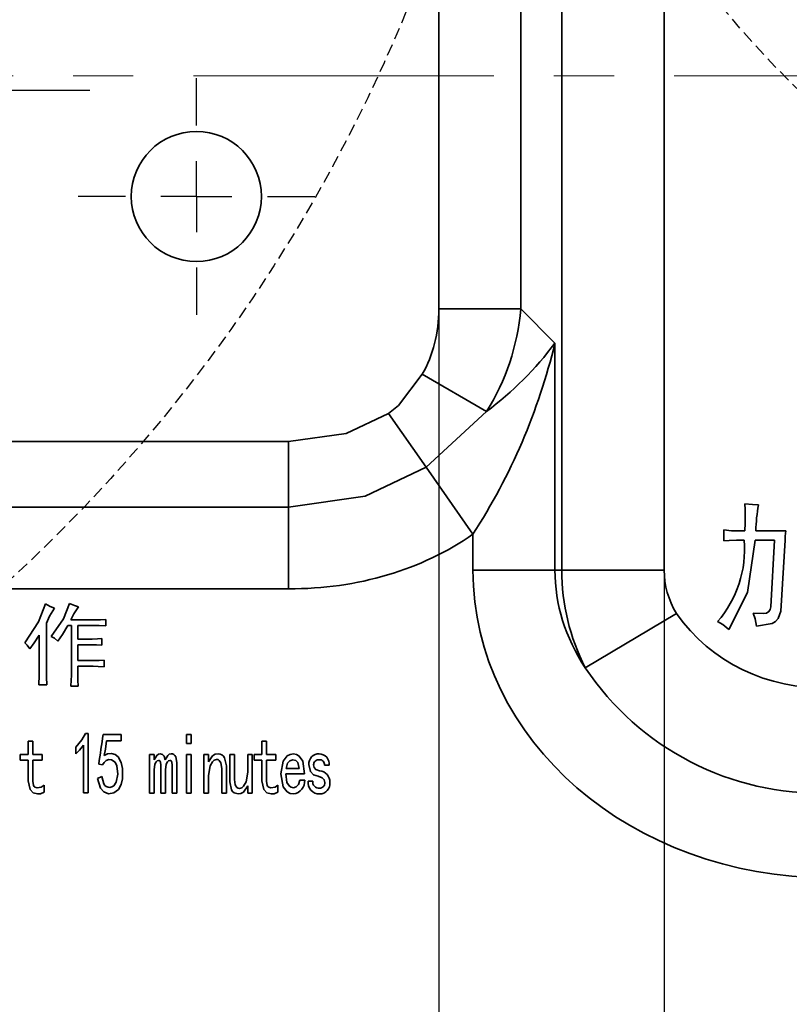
# Model space of a CAD drawing. Header units: millimetres. Extents: x 16930 to 20710, y -2995 to -322.
# Tile 14 of 20: x 18215 to 18248, y -804 to -762. Entities that reach past the tile are written whole.
import ezdxf

# ---------------------------------------------------------------- set-up
doc = ezdxf.new("R2010")
doc.units = ezdxf.units.MM
doc.header["$PDMODE"] = 3
doc.header["$PDSIZE"] = 8
for name, pattern in [('CENTER', [2, 1.25, -0.25, 0.25, -0.25]), ('CENTERX2', [20.32, 12.7, -2.54, 2.54, -2.54]), ('DASHED', [0.75, 0.5, -0.25])]:
    doc.linetypes.add(name, pattern=pattern)
doc.layers.get('Defpoints').update_dxf_attribs({"linetype": 'CONTINUOUS'})
for name, color, linetype in [('3中心线层', 1, 'CENTER'), ('4虚线层', 6, 'DASHED'), ('7标注层', 4, 'CONTINUOUS'), ('中心线层', 1, 'CENTERX2')]:
    doc.layers.add(name, color=color, linetype=linetype)
doc.layers.add('轮廓实线层', color=7, linetype='CONTINUOUS', lineweight=35)
doc.styles.add('TH_GBDIM', font='romans.shx', dxfattribs={"width": 0.8, "bigfont": 'gbcbig.shx'})
doc.dimstyles.new('TH_GBDIM1', dxfattribs={"dimtxt": 12, "dimasz": 2.5, "dimexe": 2, "dimexo": 0, "dimgap": 1.5, "dimtad": 1, "dimdec": 1, "dimzin": 0, "dimdsep": 46, "dimtxsty": 'TH_GBDIM', "dimcen": 2.5, "dimclrd": 130, "dimclre": 130, "dimclrt": 3, "dimadec": 0, "dimazin": 0, "dimtfac": 0.714286, "dimtdec": 1, "dimtmove": 0, "dimatfit": 3, "dimfxl": 1, "dimtzin": 0, "dimlwd": -1, "dimlwe": -1, "dimarcsym": 0})

# ---------------------------------------------------------------- blocks, each defined once
blk = doc.blocks.new('SW_CENTERMARKSYMBOL_12')
at = {"layer": '中心线层', "color": 0}
for p, q in [((0, 3), (0, 5)), ((0, 0), (0, 1.5)), ((-3, 0), (-5, 0)), ((0, 0), (-1.5, 0)), ((0, 0), (0, -1.5)), ((0, 0), (1.5, 0)), ((3, 0), (5, 0)), ((0, -3), (0, -5))]:
    blk.add_line(p, q, dxfattribs=at)
blk = doc.blocks.new('SW_CENTERMARKSYMBOL_16')
at = {"layer": '中心线层', "color": 0}
for p, q in [((0, 5), (0, 10)), ((0, 0), (0, 2.5)), ((-5, 0), (-10, 0)), ((0, 0), (-2.5, 0)), ((0, 0), (0, -2.5)), ((0, 0), (2.5, 0)), ((5, 0), (10, 0)), ((0, -5), (0, -10))]:
    blk.add_line(p, q, dxfattribs=at)
blk = doc.blocks.new('*D384')
at = {"layer": '7标注层', "color": 130, "ltscale": 5, "transparency": 16777216}
for p, q in [((18105.712, -735.406), (18105.712, -843.682)), ((18233.207, -735.406), (18233.207, -843.682)), ((18108.212, -841.682), (18230.707, -841.682))]:
    blk.add_line(p, q, dxfattribs=at)
for points in [[(18108.212, -841.265), (18108.212, -842.098), (18105.712, -841.682)], [(18230.707, -841.265), (18230.707, -842.098), (18233.207, -841.682)]]:
    blk.add_solid(points, dxfattribs=at)
at = {"layer": 'Defpoints', "color": 0, "ltscale": 5, "transparency": 16777216}
for p in [(18105.712, -735.406), (18233.207, -735.406), (18233.207, -841.682)]:
    blk.add_point(p, dxfattribs=at)
at = {"layer": '7标注层', "color": 3, "ltscale": 5, "transparency": 16777216, "insert": (18169.46, -830.382), "char_height": 12, "attachment_point": 5, "style": 'TH_GBDIM'}
blk.add_mtext('127.5{\\H0.7x;\\S+0.5^ 0;}', dxfattribs=at)
blk = doc.blocks.new('*D385')
at = {"layer": '7标注层', "color": 130, "ltscale": 5, "transparency": 16777216}
for p, q in [((18096.186, -740.456), (18096.186, -871.183)), ((18242.733, -740.456), (18242.733, -871.183)), ((18098.686, -869.183), (18240.233, -869.183))]:
    blk.add_line(p, q, dxfattribs=at)
for points in [[(18098.686, -868.766), (18098.686, -869.599), (18096.186, -869.183)], [(18240.233, -868.766), (18240.233, -869.599), (18242.733, -869.183)]]:
    blk.add_solid(points, dxfattribs=at)
at = {"layer": 'Defpoints', "color": 0, "ltscale": 5, "transparency": 16777216}
for p in [(18096.186, -740.456), (18242.733, -740.456), (18242.733, -869.183)]:
    blk.add_point(p, dxfattribs=at)
at = {"layer": '7标注层', "color": 3, "ltscale": 5, "transparency": 16777216, "insert": (18169.46, -857.883), "char_height": 12, "attachment_point": 5, "style": 'TH_GBDIM'}
blk.add_mtext('146.5{\\H0.7x;\\S0^ -0.5;}', dxfattribs=at)
blk = doc.blocks.new('*D387')
at = {"layer": '7标注层', "color": 130, "ltscale": 5, "transparency": 16777216}
for p, q in [((18242.733, -740.456), (18242.733, -871.183)), ((18345.897, -740.456), (18345.897, -871.183)), ((18245.233, -869.183), (18343.397, -869.183))]:
    blk.add_line(p, q, dxfattribs=at)
for points in [[(18245.233, -868.766), (18245.233, -869.599), (18242.733, -869.183)], [(18343.397, -868.766), (18343.397, -869.599), (18345.897, -869.183)]]:
    blk.add_solid(points, dxfattribs=at)
at = {"layer": 'Defpoints', "color": 0, "ltscale": 5, "transparency": 16777216}
for p in [(18242.733, -740.456), (18345.897, -740.456), (18345.897, -869.183)]:
    blk.add_point(p, dxfattribs=at)
at = {"layer": '7标注层', "color": 3, "ltscale": 5, "transparency": 16777216, "insert": (18294.315, -861.683), "char_height": 12, "attachment_point": 5, "style": 'TH_GBDIM'}
blk.add_mtext('103.2', dxfattribs=at)

msp = doc.modelspace()

# ---------------------------------------------------------------- linework, layer by layer
at = {"layer": '3中心线层', "linetype": 'CENTERX2', "lineweight": 18}
msp.add_line((18039.954, -764.306), (18299.666, -764.306), dxfattribs=at)
at = {"layer": '4虚线层'}
for centre, radius in [((18169.46, -736.015), 67.39), ((18276.294, -736.015), 40.149)]:
    msp.add_circle(centre, radius, dxfattribs=at)
at = {"layer": '轮廓实线层'}
for p, q in [((18238.403, -785.206), (18238.403, -695.706)), ((18242.733, -695.706), (18242.733, -785.206)), ((18233.207, -774.157), (18233.207, -696.655)), ((18236.671, -696.655), (18236.671, -774.157)), ((18233.207, -774.157), (18236.671, -774.157)), ((18236.671, -774.157), (18238.114, -775.6)), ((18238.114, -775.6), (18238.114, -785.206)), ((18232.506, -776.922), (18235.228, -778.49)), ((18231.084, -778.578), (18232.669, -780.845)), ((18235.228, -778.49), (18232.669, -780.845)), ((18112.063, -779.767), (18226.856, -779.767)), ((18226.856, -779.767), (18226.856, -782.534)), ((18234.65, -783.679), (18232.669, -780.845)), ((18226.856, -782.534), (18112.063, -782.534)), ((18226.856, -785.992), (18226.856, -782.534)), ((18234.65, -785.206), (18234.65, -783.679)), ((18245.248, -783.962), (18245.248, -783.494)), ((18245.833, -783.541), (18246.137, -783.541)), ((18246.605, -783.541), (18247.868, -783.541)), ((18246.113, -783.939), (18245.786, -783.939)), ((18247.4, -783.939), (18246.581, -783.939)), ((18247.236, -786.746), (18247.4, -783.939)), ((18247.844, -783.939), (18247.657, -786.933)), ((18238.114, -785.206), (18234.65, -785.206)), ((18238.114, -785.206), (18238.403, -785.206)), ((18238.403, -785.206), (18242.733, -785.206)), ((18226.856, -785.992), (18112.063, -785.992)), ((18239.397, -789.329), (18243.246, -787.038)), ((18216.623, -787.44), (18216.623, -789.311)), ((18217.661, -787.308), (18218.626, -787.308)), ((18219.138, -787.293), (18219.138, -787.556)), ((18216.316, -789.325), (18216.316, -787.951)), ((18217.676, -787.542), (18217.53, -787.542)), ((18217.676, -789.662), (18217.676, -787.542)), ((18217.954, -787.542), (18217.954, -788.112)), ((18218.626, -787.542), (18217.954, -787.542)), ((18217.954, -788.112), (18218.553, -788.112)), ((18217.954, -788.361), (18217.954, -789.018)), ((18218.553, -788.361), (18217.954, -788.361)), ((18218.963, -788.097), (18218.963, -788.375)), ((18217.954, -789.018), (18218.582, -789.018)), ((18219.065, -789.004), (18219.065, -789.282)), ((18217.954, -789.267), (18217.954, -789.545)), ((18218.597, -789.267), (18217.954, -789.267)), ((18216.638, -790.056), (18216.302, -790.056)), ((18217.968, -790.1), (18217.661, -790.1)), ((18218.27, -792.103), (18218.387, -792.103)), ((18218.387, -792.103), (18218.387, -794.618)), ((18215.85, -792.425), (18216.045, -792.425)), ((18215.85, -792.995), (18215.85, -792.425)), ((18216.045, -792.425), (18216.045, -792.995)), ((18219.017, -792.147), (18219.787, -792.147)), ((18219.787, -792.41), (18219.163, -792.41)), ((18219.787, -792.147), (18219.787, -792.41)), ((18222.544, -792.147), (18222.739, -792.147)), ((18222.544, -792.527), (18222.544, -792.147)), ((18222.739, -792.527), (18222.544, -792.527)), ((18222.739, -792.147), (18222.739, -792.527)), ((18225.731, -792.425), (18225.926, -792.425)), ((18225.731, -792.995), (18225.731, -792.425)), ((18225.926, -792.425), (18225.926, -792.995)), ((18217.87, -792.966), (18217.87, -792.688)), ((18218.192, -794.618), (18218.192, -792.6)), ((18215.519, -792.995), (18215.85, -792.995)), ((18215.519, -793.229), (18215.519, -792.995)), ((18215.85, -793.229), (18215.519, -793.229)), ((18215.85, -794.106), (18215.85, -793.229)), ((18216.045, -792.995), (18216.444, -792.995)), ((18216.045, -793.229), (18216.045, -794.121)), ((18216.444, -793.229), (18216.045, -793.229)), ((18216.444, -792.995), (18216.444, -793.229)), ((18220.979, -792.995), (18221.173, -792.995)), ((18220.979, -794.632), (18220.979, -792.995)), ((18221.173, -792.995), (18221.173, -793.214)), ((18222.129, -793.331), (18222.129, -794.632)), ((18222.544, -792.995), (18222.739, -792.995)), ((18222.544, -794.632), (18222.544, -792.995)), ((18222.739, -792.995), (18222.739, -794.632)), ((18223.272, -792.995), (18223.467, -792.995)), ((18223.272, -794.632), (18223.272, -792.995)), ((18223.467, -792.995), (18223.467, -793.302)), ((18224.37, -792.995), (18224.565, -792.995)), ((18224.37, -794.15), (18224.37, -792.995)), ((18224.565, -792.995), (18224.565, -794.048)), ((18225.13, -792.995), (18225.325, -792.995)), ((18225.13, -793.741), (18225.13, -792.995)), ((18225.325, -792.995), (18225.325, -794.632)), ((18225.399, -792.995), (18225.731, -792.995)), ((18225.399, -793.229), (18225.399, -792.995)), ((18225.731, -793.229), (18225.399, -793.229)), ((18225.731, -794.106), (18225.731, -793.229)), ((18225.926, -792.995), (18226.325, -792.995)), ((18225.926, -793.229), (18225.926, -794.121)), ((18226.325, -793.229), (18225.926, -793.229)), ((18226.325, -792.995), (18226.325, -793.229)), ((18218.997, -793.434), (18218.832, -793.404)), ((18221.173, -793.638), (18221.173, -794.632)), ((18221.456, -794.632), (18221.456, -793.448)), ((18221.651, -793.638), (18221.651, -794.632)), ((18221.934, -794.632), (18221.934, -793.448)), ((18224.032, -794.632), (18224.032, -793.58)), ((18224.227, -793.478), (18224.227, -794.632)), ((18226.75, -793.58), (18227.306, -793.58)), ((18228.57, -793.448), (18228.375, -793.448)), ((18218.783, -794.004), (18218.958, -793.931)), ((18223.467, -793.887), (18223.467, -794.632)), ((18227.53, -793.814), (18226.741, -793.814)), ((18227.326, -794.077), (18227.54, -794.077)), ((18227.683, -794.121), (18227.878, -794.121)), ((18216.522, -794.296), (18216.522, -794.589)), ((18225.13, -794.632), (18225.13, -794.325)), ((18226.403, -794.296), (18226.403, -794.589)), ((18218.387, -794.618), (18218.192, -794.618)), ((18221.173, -794.632), (18220.979, -794.632)), ((18221.651, -794.632), (18221.456, -794.632)), ((18222.129, -794.632), (18221.934, -794.632)), ((18222.739, -794.632), (18222.544, -794.632)), ((18223.467, -794.632), (18223.272, -794.632)), ((18224.227, -794.632), (18224.032, -794.632)), ((18225.325, -794.632), (18225.13, -794.632))]:
    msp.add_line(p, q, dxfattribs=at)
at = {"layer": '轮廓实线层', "flags": 128}
for points in [[(18231.084, -778.578), (18231.502, -778.236), (18232.506, -776.922)], [(18226.856, -779.767), (18229.298, -779.428), (18231.084, -778.578)], [(18232.669, -780.845), (18230.096, -782.078), (18226.856, -782.534)], [(18246.16, -782.956), (18246.149, -782.642), (18246.137, -782.395)], [(18246.137, -782.395), (18246.464, -782.422), (18246.721, -782.442)], [(18246.137, -783.541), (18246.151, -783.214), (18246.16, -782.956)], [(18245.248, -783.494), (18245.574, -783.533), (18245.833, -783.541)], [(18247.868, -783.541), (18247.849, -783.763), (18247.844, -783.939)], [(18245.786, -783.939), (18245.484, -783.946), (18245.248, -783.962)], [(18246.581, -783.939), (18246.25, -786.146), (18245.458, -787.705)], [(18215.717, -788.273), (18216.285, -787.391), (18216.58, -786.621)], [(18216.58, -786.621), (18216.788, -786.736), (18216.96, -786.811)], [(18216.828, -788.01), (18217.338, -787.266), (18217.603, -786.606)], [(18217.603, -786.606), (18217.813, -786.696), (18217.983, -786.752)], [(18216.96, -786.811), (18216.746, -787.148), (18216.623, -787.44)], [(18217.983, -786.752), (18217.777, -787.048), (18217.661, -787.308)], [(18246.488, -787.026), (18246.945, -787.03), (18247.058, -787.013), (18247.156, -786.956), (18247.213, -786.858), (18247.236, -786.746)], [(18246.628, -787.564), (18246.574, -787.257), (18246.488, -787.026)], [(18247.657, -786.933), (18247.551, -787.251), (18247.442, -787.379), (18247.293, -787.456), (18246.628, -787.564)], [(18218.626, -787.308), (18218.913, -787.304), (18219.138, -787.293)], [(18245.458, -787.705), (18245.213, -787.497), (18244.99, -787.377)], [(18216.316, -787.951), (18216.105, -788.277), (18215.922, -788.521)], [(18217.53, -787.542), (18217.302, -787.916), (18217.106, -788.2)], [(18219.138, -787.556), (18218.852, -787.544), (18218.626, -787.542)], [(18215.922, -788.521), (18215.815, -788.375), (18215.717, -788.273)], [(18217.106, -788.2), (18216.959, -788.081), (18216.828, -788.01)], [(18218.553, -788.112), (18218.783, -788.108), (18218.963, -788.097)], [(18218.963, -788.375), (18218.733, -788.363), (18218.553, -788.361)], [(18218.582, -789.018), (18218.853, -789.015), (18219.065, -789.004)], [(18216.302, -790.056), (18216.314, -789.647), (18216.316, -789.325)], [(18216.623, -789.311), (18216.627, -789.728), (18216.638, -790.056)], [(18217.954, -789.545), (18217.957, -789.856), (18217.968, -790.1)], [(18219.065, -789.282), (18218.803, -789.269), (18218.597, -789.267)], [(18217.661, -790.1), (18217.674, -789.855), (18217.676, -789.662)], [(18217.87, -792.688), (18218.119, -792.377), (18218.27, -792.103)], [(18219.163, -792.41), (18219.114, -792.763), (18219.066, -793.039)], [(18218.192, -792.6), (18218.023, -792.815), (18217.87, -792.966)], [(18219.066, -793.039), (18219.208, -792.964), (18219.368, -792.947), (18219.522, -792.996), (18219.652, -793.091), (18219.781, -793.328), (18219.84, -793.593), (18219.832, -794.02), (18219.778, -794.256), (18219.664, -794.469), (18219.478, -794.622), (18219.241, -794.662), (18219.045, -794.578), (18218.903, -794.416), (18218.783, -794.004)], [(18218.958, -793.931), (18219.049, -794.233), (18219.092, -794.3), (18219.151, -794.352), (18219.226, -794.377), (18219.305, -794.383), (18219.391, -794.363), (18219.465, -794.314), (18219.569, -794.17), (18219.645, -793.824), (18219.604, -793.471), (18219.522, -793.314), (18219.377, -793.215), (18219.259, -793.212), (18219.147, -793.253), (18219.059, -793.332), (18218.997, -793.434)], [(18221.173, -793.214), (18221.288, -793.035), (18221.355, -792.985), (18221.437, -792.966)], [(18221.359, -793.244), (18221.304, -793.262), (18221.263, -793.304), (18221.208, -793.408), (18221.173, -793.638)], [(18221.456, -793.448), (18221.443, -793.323), (18221.416, -793.266), (18221.39, -793.249), (18221.359, -793.244)], [(18221.437, -792.966), (18221.529, -792.995), (18221.593, -793.068), (18221.641, -793.214)], [(18221.641, -793.214), (18221.75, -793.035), (18221.815, -792.985), (18221.895, -792.966)], [(18221.836, -793.244), (18221.782, -793.262), (18221.74, -793.304), (18221.686, -793.408), (18221.651, -793.638)], [(18221.934, -793.448), (18221.92, -793.323), (18221.894, -793.266), (18221.867, -793.249), (18221.836, -793.244)], [(18221.895, -792.966), (18221.955, -792.973), (18222.011, -792.998), (18222.055, -793.04), (18222.087, -793.092), (18222.129, -793.331)], [(18223.467, -793.302), (18223.647, -793.045), (18223.754, -792.984), (18223.876, -792.966)], [(18223.818, -793.2), (18223.719, -793.23), (18223.644, -793.301), (18223.538, -793.48), (18223.467, -793.887)], [(18224.032, -793.58), (18223.993, -793.343), (18223.928, -793.243), (18223.877, -793.21), (18223.818, -793.2)], [(18223.876, -792.966), (18223.962, -792.976), (18224.042, -793.01), (18224.107, -793.067), (18224.155, -793.14), (18224.227, -793.478)], [(18226.526, -793.814), (18226.632, -793.271), (18226.803, -793.054), (18226.925, -792.988), (18227.062, -792.966)], [(18227.043, -793.214), (18226.909, -793.259), (18226.818, -793.366), (18226.75, -793.58)], [(18227.306, -793.58), (18227.247, -793.338), (18227.211, -793.286), (18227.163, -793.246), (18227.043, -793.214)], [(18227.062, -792.966), (18227.195, -792.989), (18227.309, -793.059), (18227.457, -793.282), (18227.53, -793.814)], [(18224.779, -794.428), (18224.877, -794.397), (18224.953, -794.327), (18225.058, -794.148), (18225.13, -793.741)], [(18228.102, -793.916), (18227.916, -793.854), (18227.777, -793.719), (18227.712, -793.419)], [(18227.917, -793.434), (18227.935, -793.543), (18228.005, -793.627), (18228.17, -793.682)], [(18216.24, -794.662), (18216.058, -794.612), (18215.93, -794.474), (18215.85, -794.106)], [(18216.045, -794.121), (18216.078, -794.306), (18216.102, -794.347), (18216.138, -794.378), (18216.23, -794.399)], [(18224.72, -794.662), (18224.554, -794.618), (18224.489, -794.56), (18224.442, -794.488), (18224.37, -794.15)], [(18224.565, -794.048), (18224.603, -794.284), (18224.669, -794.385), (18224.72, -794.417), (18224.779, -794.428)], [(18226.12, -794.662), (18225.939, -794.612), (18225.811, -794.474), (18225.731, -794.106)], [(18225.926, -794.121), (18225.959, -794.306), (18225.983, -794.347), (18226.019, -794.378), (18226.111, -794.399)], [(18227.062, -794.662), (18226.925, -794.64), (18226.803, -794.574), (18226.632, -794.356), (18226.526, -793.814)], [(18226.741, -793.814), (18226.79, -794.181), (18226.893, -794.333), (18226.971, -794.382), (18227.062, -794.399)], [(18227.062, -794.399), (18227.185, -794.365), (18227.27, -794.27), (18227.326, -794.077)], [(18228.394, -794.179), (18228.364, -794.063), (18228.281, -793.978), (18228.102, -793.916)], [(18216.23, -794.399), (18216.404, -794.37), (18216.522, -794.296)], [(18216.522, -794.589), (18216.369, -794.651), (18216.24, -794.662)], [(18225.13, -794.325), (18224.95, -794.582), (18224.843, -794.643), (18224.72, -794.662)], [(18226.111, -794.399), (18226.285, -794.37), (18226.403, -794.296)], [(18226.403, -794.589), (18226.25, -794.651), (18226.12, -794.662)]]:
    msp.add_lwpolyline(points, dxfattribs=at)
at = {"layer": '轮廓实线层'}
msp.add_circle((18222.96, -769.406), 2.75, dxfattribs=at)
for centre, radius, start, end in [((18212.679, -769.477), 26.162, 327.1204, 346.4646), ((18226.878, -767.262), 13.992, 306.6358, 323.422), ((18253.129, -783.679), 6.526, 169.0686, 178.7865), ((18241.451, -784.319), 4.678, 319.1703, 4.6628), ((18249.262, -782.788), 7.366, 215.2362, 273.1042), ((18249.297, -782.731), 11.897, 213.6801, 271.755), ((18147.244, -782.218), 72.456, 351.11884, 352.12382), ((18228.14, -793.394), 0.428, 88.5338, 183.3446), ((18228.127, -793.424), 0.211, 83.6289, 182.6759), ((18228.142, -793.397), 0.431, 353.1436, 88.8173), ((18228.169, -793.421), 0.208, 352.5213, 95.0409), ((18228.13, -794.15), 0.47, 356.4558, 85.1159), ((18226.99, -794.115), 0.551, 277.5477, 3.9776), ((18228.156, -794.184), 0.478, 172.3744, 271.6571), ((18228.134, -794.156), 0.258, 172.1275, 275.9305), ((18228.177, -794.196), 0.218, 265.6957, 4.3043), ((18228.172, -794.232), 0.43, 269.7527, 6.9802)]:
    msp.add_arc(centre, radius, start, end, dxfattribs=at)
for centre, major_axis, ratio, start_param, end_param in [((18226.279, -772.425), (-5.477, 5.477), 0.774597, 3.34694, 3.800651), ((18226.279, -772.425), (7.668, -7.668), 0.922139, 0.205347, 0.659058), ((18222.526, -768.672), (-13.693, 13.693), 0.774597, 2.482535, 3.005252), ((18249.661, -785.206), (15.011, 0), 0.866025, 3.141593, 4.712389), ((18249.661, -785.206), (11.547, 0), 0.779423, 3.141593, 3.617475), ((18247.352, -785.206), (0, 9), 0.994325, 1.570796, 2.046679), ((18247.352, -785.206), (4.619, 0), 0.866025, 3.141593, 3.617475)]:
    msp.add_ellipse(centre, major_axis=major_axis, ratio=ratio, start_param=start_param, end_param=end_param, dxfattribs=at)

# ---------------------------------------------------------------- block references
at = {"layer": '中心线层', "color": 1}
for name, p in [('SW_CENTERMARKSYMBOL_16', (18208.46, -764.906)), ('SW_CENTERMARKSYMBOL_12', (18222.96, -769.406))]:
    msp.add_blockref(name, p, dxfattribs=at)

# ---------------------------------------------------------------- dimensions: what is measured, and where the dimension line sits
at = {"layer": '7标注层', "ltscale": 5}
for base, p1, p2, text, picture, middle in [((18233.207, -841.682), (18105.712, -735.406), (18233.207, -735.406), '<>{\\H0.7x;\\S+0.5^ 0;}', '*D384', (18169.46, -830.382)), ((18242.733, -869.183), (18096.186, -740.456), (18242.733, -740.456), '<>{\\H0.7x;\\S0^ -0.5;}', '*D385', (18169.46, -857.883))]:
    dim = msp.add_linear_dim(base=base, p1=p1, p2=p2, text=text, dimstyle='TH_GBDIM1', dxfattribs=at)
    dim.commit()
    dim.dimension.update_dxf_attribs({"geometry": picture, "text_midpoint": middle})
dim = msp.add_linear_dim(base=(18345.897, -869.183), p1=(18242.733, -740.456), p2=(18345.897, -740.456), dimstyle='TH_GBDIM1', dxfattribs=at)
dim.commit()
dim.dimension.update_dxf_attribs({"geometry": '*D387', "text_midpoint": (18294.315, -861.683)})

doc.saveas('drawing.dxf')
